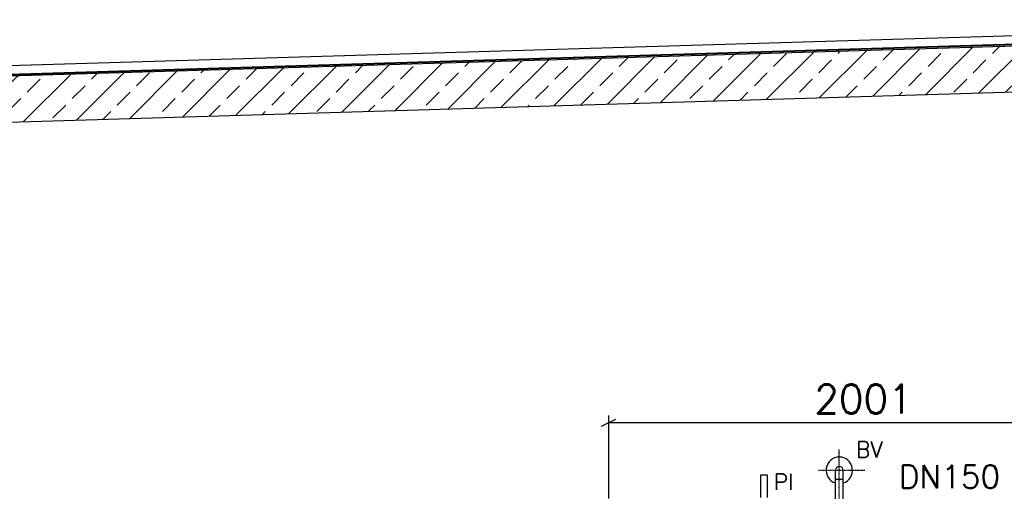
# Model space of a CAD drawing. Header units: millimetres. Extents: x -197187 to 231260338, y -45270 to 70505.
# Tile 30 of 85: x -33949 to -29654, y 12548 to 14603. Entities that reach past the tile are written whole.
import ezdxf
from ezdxf.enums import TextEntityAlignment as Align

# ---------------------------------------------------------------- set-up
doc = ezdxf.new("R2010")
doc.units = ezdxf.units.MM
doc.header["$LTSCALE"] = 0.5
doc.linetypes.add('DASHDOT', pattern=[1, 0.5, -0.25, 0, -0.25])
for name, color, linetype in [('BEMAßUNG', 7, 'Continuous'), ('P-MU025ENTLÜ', 7, 'Continuous'), ('P-MU150AUSL', 7, 'Continuous'), ('P-MU300AUSL', 7, 'Continuous')]:
    doc.layers.add(name, color=color, linetype=linetype)
doc.styles.add('ROMANS', font='ROMANS', dxfattribs={"height": 0.2})

msp = doc.modelspace()

# ---------------------------------------------------------------- hatches: boundary and pattern name
at = {"lineweight": 5}
h = msp.add_hatch(dxfattribs=at)
h.set_pattern_fill('ANSI33', color=256, scale=25)
h.set_pattern_definition([(45, (-5936.86, 14314.77), (-112.2532, 112.2532), []), (45, (-5824.61, 14314.77), (-112.2532, 112.2532), [79.375, -39.6875])])
h.paths.add_polyline_path([(-27279.005, 14539.136), (-27298.996, 14558.536), (-38308.947, 14228.238), (-38328.938, 14207.638), (-38328.938, 14046.9), (-38308.947, 14027.5), (-38279.005, 14028.398), (-38239.005, 14069.598), (-38239.005, 14029.598), (-27298.996, 14357.798), (-27279.005, 14378.398)])

# ---------------------------------------------------------------- linework, layer by layer
for p, q in [((-27284.005, 14602.653), (-36722.505, 14319.498)), ((-38308.947, 14228.238), (-27298.996, 14558.536)), ((-27322.043, 14564.848), (-36722.505, 14282.834)), ((-36722.505, 14280.833), (-27323.982, 14562.789)), ((-38239.005, 14029.598), (-27274.005, 14358.548))]:
    msp.add_line(p, q)
at = {"layer": 'BEMAßUNG', "linetype": 'Continuous', "ltscale": 10}
for p, q in [((-31411.255, 12831.273), (-31348.755, 12862.523)), ((-31380.005, 12516.898), (-31380.005, 12878.148)), ((-31380.005, 12846.898), (-29379.005, 12846.898))]:
    msp.add_line(p, q, dxfattribs=at)
at = {"layer": 'P-MU025ENTLÜ', "linetype": 'DASHDOT', "ltscale": 10}
for p, q in [((-30374.274, 9936.348), (-30374.274, 12731.813)), ((-30464.756, 12639.048), (-30263.145, 12639.048))]:
    msp.add_line(p, q, dxfattribs=at)
at = {"layer": 'P-MU025ENTLÜ', "linetype": 'Continuous', "ltscale": 10}
for p, q in [((-30391.124, 10730.476), (-30391.124, 12639.048)), ((-30357.424, 10730.476), (-30357.424, 12639.048)), ((-30391.124, 12601.048), (-30357.424, 12601.048))]:
    msp.add_line(p, q, dxfattribs=at)
for radius, start, end in [(57.5, 287.040253, 252.959747), (16.85, 0, 180)]:
    msp.add_arc((-30374.274, 12639.048), radius, start, end, dxfattribs=at)
at = {"layer": 'P-MU150AUSL', "linetype": 'Continuous', "ltscale": 10}
msp.add_lwpolyline([(-30688.005, 12521.048), (-30688.005, 12618.145), (-30718.005, 12618.145), (-30718.005, 12521.048)], dxfattribs=at)

# ---------------------------------------------------------------- texts
at = {"layer": 'BEMAßUNG', "linetype": 'Continuous', "ltscale": 10, "style": 'ROMANS'}
msp.add_text('2001', height=125, dxfattribs=at).set_placement((-30482.852, 12949.761), align=Align.MIDDLE_LEFT)
at = {"layer": 'P-MU025ENTLÜ', "linetype": 'Continuous', "ltscale": 10, "style": 'ROMANS'}
msp.add_text('BV', height=70, dxfattribs=at).set_placement((-30301.63, 12694.446))
at = {"layer": 'P-MU150AUSL', "linetype": 'Continuous', "ltscale": 10, "style": 'ROMANS'}
msp.add_text('DN150', height=100, dxfattribs=at).set_placement((-30113.947, 12561.137))
at = {"layer": 'P-MU300AUSL', "linetype": 'Continuous', "ltscale": 10, "style": 'ROMANS'}
msp.add_text('PI', height=70, dxfattribs=at).set_placement((-30659.998, 12553.305))

doc.saveas('drawing.dxf')
